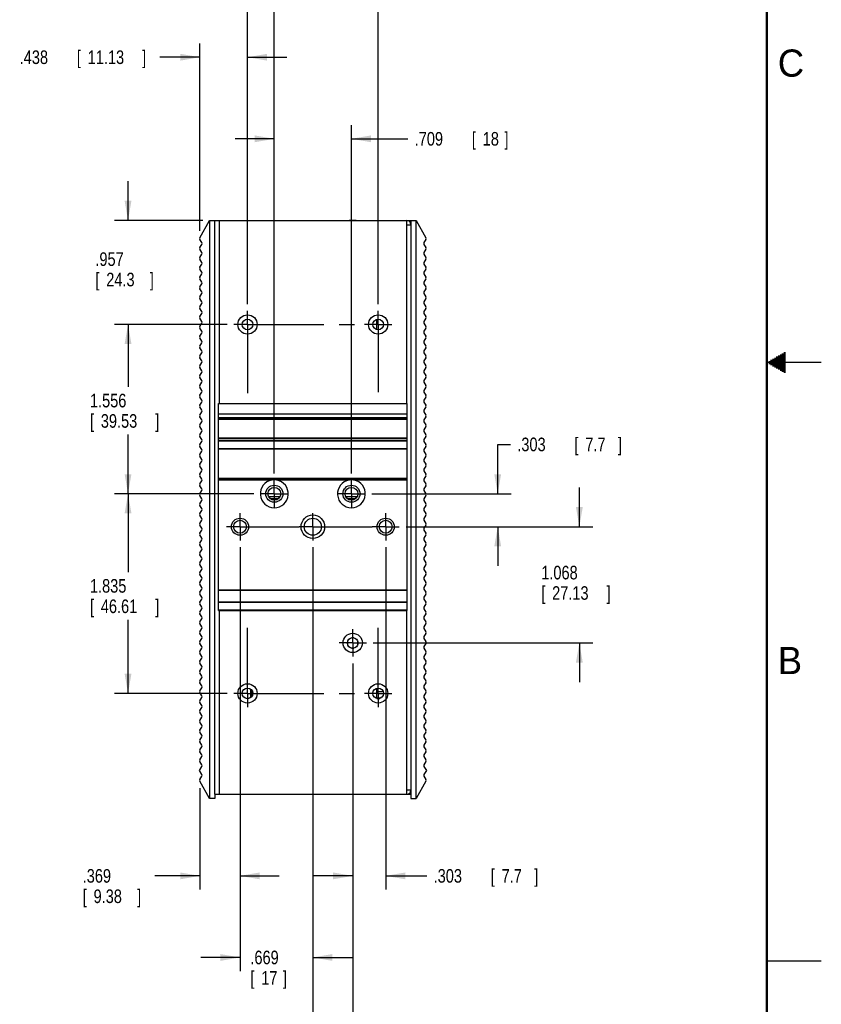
# Model space of a CAD drawing. Header units: inches. Extents: x 0 to 34, y 0 to 22.
# Tile 15 of 16: x 26.6 to 34, y 5.1 to 14.2. Entities that reach past the tile are written whole.
import ezdxf

# ---------------------------------------------------------------- set-up
doc = ezdxf.new("R2010")
doc.units = ezdxf.units.IN
doc.header["$LTSCALE"] = 1.87
doc.header["$MEASUREMENT"] = 0
doc.linetypes.add('CENTER', pattern=[0.6, 0.375, -0.075, 0.075, -0.075])
doc.layers.get('0').update_dxf_attribs({"linetype": 'CONTINUOUS'})
doc.layers.add('DEFAULT_1', color=7, linetype='CENTER')
doc.layers.add('DIMENSIONS', color=7, linetype='CONTINUOUS')
doc.styles.get("Standard").update_dxf_attribs({"font": 'txt', "width": 0.8})
doc.dimstyles.new('DIMSTYLE_1', dxfattribs={"dimtxt": 0.125, "dimasz": 0.18, "dimexe": 0.18, "dimexo": 0.0625, "dimgap": 0.09, "dimtad": 0, "dimtih": 1, "dimtoh": 1, "dimdec": 3, "dimzin": 4, "dimdsep": 46, "dimtxsty": 'STANDARD', "dimblk": '_FILLED', "dimblk1": '_FILLED', "dimblk2": '_FILLED', "dimcen": 0.09, "dimadec": 0, "dimazin": 0, "dimtp": 0.01, "dimtm": 0.01, "dimtfac": 1, "dimtdec": 3, "dimtofl": 0, "dimtmove": 0, "dimatfit": 3, "dimldrblk": '_FILLED', "dimfxl": 1, "dimtolj": 1, "dimtzin": 4, "dimarcsym": 0})

# ---------------------------------------------------------------- blocks, each defined once
blk = doc.blocks.new('_FILLED')
at = {"color": 0, "linetype": 'BYBLOCK'}
blk.add_solid([(0, 0), (-1, 0.174), (-1, -0.174)], dxfattribs=at)
blk = doc.blocks.new('*D9')
at = {"layer": 'DIMENSIONS', "color": 2, "linetype": 'CONTINUOUS'}
for p, q in [((27.6299, 12.3056), (27.6299, 12.6656)), ((28.3174, 12.3056), (27.5049, 12.3056)), ((28.5403, 11.349), (27.5049, 11.349)), ((27.6299, 11.349), (27.6299, 10.989))]:
    blk.add_line(p, q, dxfattribs=at)
at = {"layer": 'DIMENSIONS', "color": 2, "linetype": 'CONTINUOUS', "xscale": 0.18, "yscale": 0.18, "zscale": 0.18}
for p, rotation in [((27.6299, 12.3056), 270), ((27.6299, 11.349), 90)]:
    blk.add_blockref('_FILLED', p, dxfattribs=dict(at, rotation=rotation))
at = {"layer": 'DIMENSIONS', "color": 2, "linetype": 'CONTINUOUS', "width": 0.8}
for s, p in [('.957', (27.3299, 11.8871)), ('[', (27.3299, 11.6996)), ('24.3', (27.4299, 11.6996)), (']', (27.8299, 11.6996))]:
    blk.add_text(s, height=0.125, dxfattribs=at).set_placement(p)
blk = doc.blocks.new('*D10')
at = {"layer": 'DIMENSIONS', "color": 2, "linetype": 'CONTINUOUS'}
for p, q in [((28.659, 9.3019), (28.659, 6.1551)), ((28.2899, 7.0875), (28.2899, 6.1551)), ((28.2899, 6.2801), (27.8758, 6.2801)), ((28.659, 6.2801), (29.019, 6.2801))]:
    blk.add_line(p, q, dxfattribs=at)
at = {"layer": 'DIMENSIONS', "color": 2, "linetype": 'CONTINUOUS', "xscale": 0.18, "yscale": 0.18, "zscale": 0.18}
blk.add_blockref('_FILLED', (28.2899, 6.2801), dxfattribs=at)
at = {"layer": 'DIMENSIONS', "color": 2, "linetype": 'CONTINUOUS', "xscale": 0.18, "yscale": 0.18, "zscale": 0.18, "rotation": 180}
blk.add_blockref('_FILLED', (28.659, 6.2801), dxfattribs=at)
at = {"layer": 'DIMENSIONS', "color": 2, "linetype": 'CONTINUOUS', "width": 0.8}
for s, p in [('.369', (27.2133, 6.2176)), ('[', (27.2133, 6.0301)), ('9.38', (27.3133, 6.0301)), (']', (27.7133, 6.0301))]:
    blk.add_text(s, height=0.125, dxfattribs=at).set_placement(p)
blk = doc.blocks.new('*D11')
at = {"layer": 'DIMENSIONS', "color": 2, "linetype": 'CONTINUOUS'}
for p, q in [((28.659, 9.3019), (28.659, 5.4051)), ((29.3283, 9.3019), (29.3283, 5.4051)), ((28.659, 5.5301), (28.299, 5.5301)), ((29.3283, 5.5301), (29.6883, 5.5301))]:
    blk.add_line(p, q, dxfattribs=at)
at = {"layer": 'DIMENSIONS', "color": 2, "linetype": 'CONTINUOUS', "xscale": 0.18, "yscale": 0.18, "zscale": 0.18}
blk.add_blockref('_FILLED', (28.659, 5.5301), dxfattribs=at)
at = {"layer": 'DIMENSIONS', "color": 2, "linetype": 'CONTINUOUS', "xscale": 0.18, "yscale": 0.18, "zscale": 0.18, "rotation": 180}
blk.add_blockref('_FILLED', (29.3283, 5.5301), dxfattribs=at)
at = {"layer": 'DIMENSIONS', "color": 2, "linetype": 'CONTINUOUS', "width": 0.8}
for s, p in [('.669', (28.7541, 5.4676)), ('[', (28.7541, 5.2801)), ('17', (28.8541, 5.2801)), (']', (29.0541, 5.2801))]:
    blk.add_text(s, height=0.125, dxfattribs=at).set_placement(p)
blk = doc.blocks.new('*D14')
at = {"layer": 'DIMENSIONS', "color": 2, "linetype": 'CONTINUOUS'}
for p, q in [((29.3283, 9.3019), (29.3283, 4.6551)), ((29.6945, 8.2338), (29.6945, 4.6551)), ((29.3283, 4.7801), (28.9683, 4.7801)), ((29.6945, 4.7801), (30.1029, 4.7801))]:
    blk.add_line(p, q, dxfattribs=at)
at = {"layer": 'DIMENSIONS', "color": 2, "linetype": 'CONTINUOUS', "xscale": 0.18, "yscale": 0.18, "zscale": 0.18}
blk.add_blockref('_FILLED', (29.3283, 4.7801), dxfattribs=at)
at = {"layer": 'DIMENSIONS', "color": 2, "linetype": 'CONTINUOUS', "xscale": 0.18, "yscale": 0.18, "zscale": 0.18, "rotation": 180}
blk.add_blockref('_FILLED', (29.6945, 4.7801), dxfattribs=at)
at = {"layer": 'DIMENSIONS', "color": 2, "linetype": 'CONTINUOUS', "width": 0.8}
for s, p in [('.366', (30.1654, 4.7176)), ('[', (30.6904, 4.7176)), ('9.3', (30.7904, 4.7176)), (']', (31.0904, 4.7176))]:
    blk.add_text(s, height=0.125, dxfattribs=at).set_placement(p)
blk = doc.blocks.new('*D15')
at = {"layer": 'DIMENSIONS', "color": 2, "linetype": 'CONTINUOUS'}
for p, q in [((29.9976, 9.3019), (29.9976, 6.1551)), ((29.6945, 8.2338), (29.6945, 6.1551)), ((29.6945, 6.2801), (29.3345, 6.2801)), ((29.9976, 6.2801), (30.3754, 6.2801))]:
    blk.add_line(p, q, dxfattribs=at)
at = {"layer": 'DIMENSIONS', "color": 2, "linetype": 'CONTINUOUS', "xscale": 0.18, "yscale": 0.18, "zscale": 0.18}
blk.add_blockref('_FILLED', (29.6945, 6.2801), dxfattribs=at)
at = {"layer": 'DIMENSIONS', "color": 2, "linetype": 'CONTINUOUS', "xscale": 0.18, "yscale": 0.18, "zscale": 0.18, "rotation": 180}
blk.add_blockref('_FILLED', (29.9976, 6.2801), dxfattribs=at)
at = {"layer": 'DIMENSIONS', "color": 2, "linetype": 'CONTINUOUS', "width": 0.8}
for s, p in [('.303', (30.4379, 6.2176)), ('[', (30.9629, 6.2176)), ('7.7', (31.0629, 6.2176)), (']', (31.3629, 6.2176))]:
    blk.add_text(s, height=0.125, dxfattribs=at).set_placement(p)
blk = doc.blocks.new('*D16')
at = {"layer": 'DIMENSIONS', "color": 2, "linetype": 'CONTINUOUS'}
for p, q in [((28.5403, 11.349), (27.5049, 11.349)), ((27.6299, 11.349), (27.6299, 10.7745)), ((27.6299, 9.7927), (27.6299, 10.337)), ((28.7864, 9.7927), (27.5049, 9.7927))]:
    blk.add_line(p, q, dxfattribs=at)
at = {"layer": 'DIMENSIONS', "color": 2, "linetype": 'CONTINUOUS', "xscale": 0.18, "yscale": 0.18, "zscale": 0.18}
for p, rotation in [((27.6299, 11.349), 90), ((27.6299, 9.7927), 270)]:
    blk.add_blockref('_FILLED', p, dxfattribs=dict(at, rotation=rotation))
at = {"layer": 'DIMENSIONS', "color": 2, "linetype": 'CONTINUOUS', "width": 0.8}
for s, p in [('1.556', (27.2799, 10.587)), ('[', (27.2799, 10.3995)), ('39.53', (27.3799, 10.3995)), (']', (27.8799, 10.3995))]:
    blk.add_text(s, height=0.125, dxfattribs=at).set_placement(p)
blk = doc.blocks.new('*D17')
at = {"layer": 'DIMENSIONS', "color": 2, "linetype": 'CONTINUOUS'}
for p, q in [((28.7864, 9.7927), (27.5049, 9.7927)), ((27.6299, 9.7927), (27.6299, 9.071)), ((27.6299, 7.9576), (27.6299, 8.6335)), ((28.5403, 7.9576), (27.5049, 7.9576))]:
    blk.add_line(p, q, dxfattribs=at)
at = {"layer": 'DIMENSIONS', "color": 2, "linetype": 'CONTINUOUS', "xscale": 0.18, "yscale": 0.18, "zscale": 0.18}
for p, rotation in [((27.6299, 9.7927), 90), ((27.6299, 7.9576), 270)]:
    blk.add_blockref('_FILLED', p, dxfattribs=dict(at, rotation=rotation))
at = {"layer": 'DIMENSIONS', "color": 2, "linetype": 'CONTINUOUS', "width": 0.8}
for s, p in [('1.835', (27.2799, 8.8835)), ('[', (27.2799, 8.696)), ('46.61', (27.3799, 8.696)), (']', (27.8799, 8.696))]:
    blk.add_text(s, height=0.125, dxfattribs=at).set_placement(p)
blk = doc.blocks.new('*D18')
at = {"layer": 'DIMENSIONS', "color": 2, "linetype": 'CONTINUOUS'}
for p, q in [((31.0268, 9.7927), (31.0268, 10.2464)), ((31.0268, 10.2464), (31.1443, 10.2464)), ((29.8703, 9.7927), (31.1518, 9.7927)), ((30.1852, 9.4895), (31.1518, 9.4895)), ((31.0268, 9.4895), (31.0268, 9.1295))]:
    blk.add_line(p, q, dxfattribs=at)
at = {"layer": 'DIMENSIONS', "color": 2, "linetype": 'CONTINUOUS', "xscale": 0.18, "yscale": 0.18, "zscale": 0.18}
for p, rotation in [((31.0268, 9.7927), 270), ((31.0268, 9.4895), 90)]:
    blk.add_blockref('_FILLED', p, dxfattribs=dict(at, rotation=rotation))
at = {"layer": 'DIMENSIONS', "color": 2, "linetype": 'CONTINUOUS', "width": 0.8}
for s, p in [('[', (31.7318, 10.1839)), (']', (32.1318, 10.1839)), ('.303', (31.2068, 10.1839)), ('7.7', (31.8318, 10.1839))]:
    blk.add_text(s, height=0.125, dxfattribs=at).set_placement(p)
blk = doc.blocks.new('*D19')
at = {"layer": 'DIMENSIONS', "color": 2, "linetype": 'CONTINUOUS'}
for p, q in [((31.7768, 9.4895), (31.7768, 9.8495)), ((30.1852, 9.4895), (31.9018, 9.4895)), ((29.8821, 8.4214), (31.9018, 8.4214)), ((31.7768, 8.4214), (31.7768, 8.0614))]:
    blk.add_line(p, q, dxfattribs=at)
at = {"layer": 'DIMENSIONS', "color": 2, "linetype": 'CONTINUOUS', "xscale": 0.18, "yscale": 0.18, "zscale": 0.18}
for p, rotation in [((31.7768, 9.4895), 270), ((31.7768, 8.4214), 90)]:
    blk.add_blockref('_FILLED', p, dxfattribs=dict(at, rotation=rotation))
at = {"layer": 'DIMENSIONS', "color": 2, "linetype": 'CONTINUOUS', "width": 0.8}
for s, p in [('1.068', (31.4268, 9.0054)), ('[', (31.4268, 8.8179)), ('27.13', (31.5268, 8.8179)), (']', (32.0268, 8.8179))]:
    blk.add_text(s, height=0.125, dxfattribs=at).set_placement(p)
blk = doc.blocks.new('*D20')
at = {"layer": 'DIMENSIONS', "color": 2, "linetype": 'CONTINUOUS'}
for p, q in [((28.2899, 12.2088), (28.2899, 13.9306)), ((28.7279, 11.5366), (28.7279, 13.9306)), ((28.2899, 13.8056), (27.922, 13.8056)), ((28.7279, 13.8056), (29.0879, 13.8056))]:
    blk.add_line(p, q, dxfattribs=at)
at = {"layer": 'DIMENSIONS', "color": 2, "linetype": 'CONTINUOUS', "xscale": 0.18, "yscale": 0.18, "zscale": 0.18}
blk.add_blockref('_FILLED', (28.2899, 13.8056), dxfattribs=at)
at = {"layer": 'DIMENSIONS', "color": 2, "linetype": 'CONTINUOUS', "xscale": 0.18, "yscale": 0.18, "zscale": 0.18, "rotation": 180}
blk.add_blockref('_FILLED', (28.7279, 13.8056), dxfattribs=at)
at = {"layer": 'DIMENSIONS', "color": 2, "linetype": 'CONTINUOUS', "width": 0.8}
for s, p in [('.438', (26.6345, 13.7431)), ('[', (27.1595, 13.7431)), ('11.13', (27.2595, 13.7431)), (']', (27.7595, 13.7431))]:
    blk.add_text(s, height=0.125, dxfattribs=at).set_placement(p)
blk = doc.blocks.new('*D21')
at = {"layer": 'DIMENSIONS', "color": 2, "linetype": 'CONTINUOUS'}
for p, q in [((28.974, 9.9803), (28.974, 13.1806)), ((29.6827, 9.9803), (29.6827, 13.1806)), ((28.974, 13.0556), (28.614, 13.0556)), ((29.6827, 13.0556), (30.2015, 13.0556))]:
    blk.add_line(p, q, dxfattribs=at)
at = {"layer": 'DIMENSIONS', "color": 2, "linetype": 'CONTINUOUS', "xscale": 0.18, "yscale": 0.18, "zscale": 0.18}
blk.add_blockref('_FILLED', (28.974, 13.0556), dxfattribs=at)
at = {"layer": 'DIMENSIONS', "color": 2, "linetype": 'CONTINUOUS', "xscale": 0.18, "yscale": 0.18, "zscale": 0.18, "rotation": 180}
blk.add_blockref('_FILLED', (29.6827, 13.0556), dxfattribs=at)
at = {"layer": 'DIMENSIONS', "color": 2, "linetype": 'CONTINUOUS', "width": 0.8}
for s, p in [('[', (30.789, 12.9931)), (']', (31.089, 12.9931)), ('.709', (30.264, 12.9931)), ('18', (30.889, 12.9931))]:
    blk.add_text(s, height=0.125, dxfattribs=at).set_placement(p)
blk = doc.blocks.new('*D22')
at = {"layer": 'DIMENSIONS', "color": 2, "linetype": 'CONTINUOUS'}
for p, q in [((28.7279, 11.5366), (28.7279, 14.6806)), ((28.974, 9.9803), (28.974, 14.6806)), ((28.7279, 14.5556), (27.9387, 14.5556)), ((28.974, 14.5556), (29.334, 14.5556))]:
    blk.add_line(p, q, dxfattribs=at)
at = {"layer": 'DIMENSIONS', "color": 2, "linetype": 'CONTINUOUS', "xscale": 0.18, "yscale": 0.18, "zscale": 0.18}
blk.add_blockref('_FILLED', (28.7279, 14.5556), dxfattribs=at)
at = {"layer": 'DIMENSIONS', "color": 2, "linetype": 'CONTINUOUS', "xscale": 0.18, "yscale": 0.18, "zscale": 0.18, "rotation": 180}
blk.add_blockref('_FILLED', (28.974, 14.5556), dxfattribs=at)
at = {"layer": 'DIMENSIONS', "color": 2, "linetype": 'CONTINUOUS', "width": 0.8}
for s, p in [('.246', (26.7512, 14.4931)), ('[', (27.2762, 14.4931)), ('6.25', (27.3762, 14.4931)), (']', (27.7762, 14.4931))]:
    blk.add_text(s, height=0.125, dxfattribs=at).set_placement(p)
blk = doc.blocks.new('*D23')
at = {"layer": 'DIMENSIONS', "color": 2, "linetype": 'CONTINUOUS'}
for p, q in [((28.7279, 11.5366), (28.7279, 15.4306)), ((29.9287, 11.5366), (29.9287, 15.4306)), ((28.7279, 15.3056), (28.3679, 15.3056)), ((29.9287, 15.3056), (30.2887, 15.3056))]:
    blk.add_line(p, q, dxfattribs=at)
at = {"layer": 'DIMENSIONS', "color": 2, "linetype": 'CONTINUOUS', "xscale": 0.18, "yscale": 0.18, "zscale": 0.18}
blk.add_blockref('_FILLED', (28.7279, 15.3056), dxfattribs=at)
at = {"layer": 'DIMENSIONS', "color": 2, "linetype": 'CONTINUOUS', "xscale": 0.18, "yscale": 0.18, "zscale": 0.18, "rotation": 180}
blk.add_blockref('_FILLED', (29.9287, 15.3056), dxfattribs=at)
at = {"layer": 'DIMENSIONS', "color": 2, "linetype": 'CONTINUOUS', "width": 0.8}
for s, p in [('1.201', (29.0571, 15.2431)), ('[', (29.0571, 15.0556)), ('30.5', (29.1571, 15.0556)), (']', (29.5571, 15.0556))]:
    blk.add_text(s, height=0.125, dxfattribs=at).set_placement(p)

msp = doc.modelspace()

# ---------------------------------------------------------------- linework, layer by layer
at = {"color": 7, "linetype": 'CONTINUOUS'}
for p, q in [((28.2899, 12.1463), (28.3799, 12.3056)), ((28.3799, 12.3056), (28.3799, 6.9907)), ((28.3799, 12.3056), (28.4267, 12.3056)), ((29.663, 12.3072), (29.726, 12.3072)), ((29.726, 12.3056), (29.726, 12.3072)), ((30.2299, 12.3056), (30.2299, 12.2663)), ((30.2299, 12.3056), (30.2768, 12.3056)), ((30.2768, 6.9907), (30.2768, 12.3056)), ((30.2768, 12.3056), (30.3667, 12.1463)), ((28.3077, 12.1011), (28.2901, 12.1305)), ((30.3665, 12.1305), (30.3489, 12.1011)), ((28.2903, 12.0559), (28.3077, 12.0849)), ((28.3077, 12.0106), (28.2903, 12.0397)), ((30.3489, 12.0849), (30.3664, 12.0559)), ((30.3664, 12.0397), (30.3489, 12.0106)), ((28.2903, 11.9653), (28.3077, 11.9944)), ((28.3077, 11.92), (28.2903, 11.9491)), ((30.3489, 11.9944), (30.3664, 11.9653)), ((30.3664, 11.9491), (30.3489, 11.92)), ((28.2903, 11.8748), (28.3077, 11.9038)), ((28.3077, 11.8295), (28.2903, 11.8586)), ((30.3489, 11.9038), (30.3664, 11.8748)), ((30.3664, 11.8586), (30.3489, 11.8295)), ((28.2903, 11.7842), (28.3077, 11.8133)), ((28.3077, 11.7389), (28.2903, 11.768)), ((30.3489, 11.8133), (30.3664, 11.7842)), ((30.3664, 11.768), (30.3489, 11.7389)), ((28.2903, 11.6937), (28.3077, 11.7227)), ((28.3077, 11.6484), (28.2903, 11.6775)), ((30.3489, 11.7227), (30.3664, 11.6937)), ((30.3664, 11.6775), (30.3489, 11.6484)), ((28.2903, 11.6031), (28.3077, 11.6322)), ((28.3077, 11.5578), (28.2903, 11.5869)), ((30.3489, 11.6322), (30.3664, 11.6031)), ((30.3664, 11.5869), (30.3489, 11.5578)), ((28.2903, 11.5126), (28.3077, 11.5416)), ((28.3077, 11.4673), (28.2903, 11.4964)), ((30.3489, 11.5416), (30.3664, 11.5126)), ((30.3664, 11.4964), (30.3489, 11.4673)), ((28.2903, 11.422), (28.3077, 11.4511)), ((28.3077, 11.3767), (28.2903, 11.4058)), ((30.3489, 11.4511), (30.3664, 11.422)), ((30.3664, 11.4058), (30.3489, 11.3767)), ((28.2903, 11.3315), (28.3077, 11.3605)), ((28.3077, 11.2862), (28.2903, 11.3153)), ((29.9149, 11.3022), (29.9149, 11.3957)), ((30.3489, 11.3605), (30.3664, 11.3315)), ((30.3664, 11.3153), (30.3489, 11.2862)), ((28.2903, 11.2409), (28.3077, 11.27)), ((28.3077, 11.1956), (28.2903, 11.2247)), ((30.3489, 11.27), (30.3664, 11.2409)), ((30.3664, 11.2247), (30.3489, 11.1956)), ((28.2903, 11.1504), (28.3077, 11.1794)), ((28.3077, 11.1051), (28.2903, 11.1342)), ((30.3489, 11.1794), (30.3664, 11.1504)), ((30.3664, 11.1342), (30.3489, 11.1051)), ((28.2903, 11.0598), (28.3077, 11.0889)), ((28.3077, 11.0145), (28.2903, 11.0436)), ((30.3489, 11.0889), (30.3664, 11.0598)), ((30.3664, 11.0436), (30.3489, 11.0145)), ((28.2903, 10.9693), (28.3077, 10.9983)), ((28.3077, 10.924), (28.2903, 10.9531)), ((30.3489, 10.9983), (30.3664, 10.9693)), ((30.3664, 10.9531), (30.3489, 10.924)), ((28.2903, 10.8787), (28.3077, 10.9078)), ((28.3077, 10.8334), (28.2903, 10.8625)), ((30.3489, 10.9078), (30.3664, 10.8787)), ((30.3664, 10.8625), (30.3489, 10.8334)), ((28.2903, 10.7882), (28.3077, 10.8172)), ((28.3077, 10.7429), (28.2903, 10.772)), ((30.3489, 10.8172), (30.3664, 10.7882)), ((30.3664, 10.772), (30.3489, 10.7429)), ((28.2903, 10.6976), (28.3077, 10.7267)), ((28.3077, 10.6523), (28.2903, 10.6814)), ((30.3489, 10.7267), (30.3664, 10.6976)), ((30.3664, 10.6814), (30.3489, 10.6523)), ((28.2903, 10.6071), (28.3077, 10.6361)), ((28.3077, 10.5618), (28.2903, 10.5908)), ((28.4622, 8.9073), (28.4622, 10.6234)), ((28.4622, 10.6234), (30.1945, 10.6234)), ((30.1945, 8.9073), (30.1945, 10.6234)), ((30.3489, 10.6361), (30.3664, 10.6071)), ((30.3664, 10.5908), (30.3489, 10.5618)), ((28.2903, 10.5165), (28.3077, 10.5456)), ((28.3077, 10.4712), (28.2903, 10.5003)), ((30.1945, 10.5249), (28.4622, 10.5249)), ((30.3489, 10.5456), (30.3664, 10.5165)), ((30.3664, 10.5003), (30.3489, 10.4712)), ((28.2903, 10.426), (28.3077, 10.455)), ((28.3077, 10.3807), (28.2903, 10.4097)), ((28.4622, 10.4934), (30.1945, 10.4934)), ((30.1945, 10.4856), (28.4622, 10.4856)), ((28.4622, 10.4777), (30.1945, 10.4777)), ((30.3489, 10.455), (30.3664, 10.426)), ((30.3664, 10.4097), (30.3489, 10.3807)), ((28.2903, 10.3354), (28.3077, 10.3645)), ((28.3077, 10.2901), (28.2903, 10.3192)), ((30.3489, 10.3645), (30.3664, 10.3354)), ((30.3664, 10.3192), (30.3489, 10.2901)), ((28.2903, 10.2448), (28.3077, 10.2739)), ((28.3077, 10.1996), (28.2903, 10.2286)), ((30.1945, 10.3045), (28.4622, 10.3045)), ((30.1945, 10.2966), (28.4622, 10.2966)), ((28.4622, 10.2824), (30.1945, 10.2824)), ((30.1945, 10.2748), (28.4622, 10.2748)), ((30.3489, 10.2739), (30.3664, 10.2448)), ((30.3664, 10.2286), (30.3489, 10.1996)), ((28.2903, 10.1543), (28.3077, 10.1834)), ((28.3077, 10.109), (28.2903, 10.1381)), ((28.4622, 10.21), (30.1945, 10.21)), ((30.1945, 10.2021), (28.4622, 10.2021)), ((30.3489, 10.1834), (30.3664, 10.1543)), ((30.3664, 10.1381), (30.3489, 10.109)), ((28.2903, 10.0637), (28.3077, 10.0928)), ((28.3077, 10.0185), (28.2903, 10.0475)), ((30.3489, 10.0928), (30.3664, 10.0637)), ((30.3664, 10.0475), (30.3489, 10.0185)), ((28.2903, 9.9732), (28.3077, 10.0023)), ((28.3077, 9.9279), (28.2903, 9.957)), ((30.3489, 10.0023), (30.3664, 9.9732)), ((30.3664, 9.957), (30.3489, 9.9279)), ((28.2903, 9.8826), (28.3077, 9.9117)), ((28.3077, 9.8374), (28.2903, 9.8664)), ((30.1945, 9.9344), (28.4622, 9.9344)), ((30.1945, 9.9265), (28.4622, 9.9265)), ((28.9516, 9.9186), (28.4622, 9.9186)), ((29.6603, 9.9186), (28.9964, 9.9186)), ((30.1945, 9.9186), (29.705, 9.9186)), ((30.3489, 9.9117), (30.3664, 9.8826)), ((30.3664, 9.8664), (30.3489, 9.8374)), ((28.2903, 9.7921), (28.3077, 9.8212)), ((28.3077, 9.7468), (28.2903, 9.7759)), ((30.3489, 9.8212), (30.3664, 9.7921)), ((30.3664, 9.7759), (30.3489, 9.7468)), ((28.2903, 9.7015), (28.3077, 9.7306)), ((28.3077, 9.6563), (28.2903, 9.6853)), ((29.0246, 9.7641), (28.9234, 9.7641)), ((29.7332, 9.7641), (29.6321, 9.7641)), ((30.3489, 9.7306), (30.3664, 9.7015)), ((30.3664, 9.6853), (30.3489, 9.6563)), ((28.2903, 9.611), (28.3077, 9.6401)), ((28.3077, 9.5657), (28.2903, 9.5948)), ((30.3489, 9.6401), (30.3664, 9.611)), ((30.3664, 9.5948), (30.3489, 9.5657)), ((28.2903, 9.5204), (28.3077, 9.5495)), ((28.3077, 9.4752), (28.2903, 9.5042)), ((30.3489, 9.5495), (30.3664, 9.5204)), ((30.3664, 9.5042), (30.3489, 9.4752)), ((28.2903, 9.4299), (28.3077, 9.459)), ((28.3077, 9.3846), (28.2903, 9.4137)), ((30.3489, 9.459), (30.3664, 9.4299)), ((30.3664, 9.4137), (30.3489, 9.3846)), ((28.2903, 9.3393), (28.3077, 9.3684)), ((28.3077, 9.2941), (28.2903, 9.3231)), ((30.3489, 9.3684), (30.3664, 9.3393)), ((30.3664, 9.3231), (30.3489, 9.2941)), ((28.2903, 9.2488), (28.3077, 9.2779)), ((28.3077, 9.2035), (28.2903, 9.2326)), ((30.3489, 9.2779), (30.3664, 9.2488)), ((30.3664, 9.2326), (30.3489, 9.2035)), ((28.2903, 9.1582), (28.3077, 9.1873)), ((28.3077, 9.113), (28.2903, 9.142)), ((30.3489, 9.1873), (30.3664, 9.1582)), ((30.3664, 9.142), (30.3489, 9.113)), ((28.2903, 9.0677), (28.3077, 9.0968)), ((28.3077, 9.0224), (28.2903, 9.0515)), ((30.3489, 9.0968), (30.3664, 9.0677)), ((30.3664, 9.0515), (30.3489, 9.0224)), ((28.2903, 8.9771), (28.3077, 9.0062)), ((28.3077, 8.9319), (28.2903, 8.9609)), ((30.3489, 9.0062), (30.3664, 8.9771)), ((30.3664, 8.9609), (30.3489, 8.9319)), ((28.2903, 8.8866), (28.3077, 8.9157)), ((28.3077, 8.8413), (28.2903, 8.8704)), ((28.4622, 8.9094), (30.1945, 8.9094)), ((28.4622, 8.7182), (28.4622, 8.905)), ((30.1945, 8.905), (28.4622, 8.905)), ((30.1945, 8.9039), (28.4622, 8.9039)), ((30.1945, 8.7182), (30.1945, 8.905)), ((30.3489, 8.9157), (30.3664, 8.8866)), ((30.3664, 8.8704), (30.3489, 8.8413)), ((28.2903, 8.796), (28.3077, 8.8251)), ((28.3077, 8.7508), (28.2903, 8.7798)), ((28.4622, 8.7989), (30.1945, 8.7989)), ((30.1945, 8.792), (28.4622, 8.792)), ((30.3489, 8.8251), (30.3664, 8.796)), ((30.3664, 8.7798), (30.3489, 8.7508)), ((28.2903, 8.7055), (28.3077, 8.7345)), ((28.3077, 8.6602), (28.2903, 8.6893)), ((28.4622, 8.726), (30.1945, 8.726)), ((28.4622, 8.7182), (30.1945, 8.7182)), ((30.3489, 8.7345), (30.3664, 8.7055)), ((30.3664, 8.6893), (30.3489, 8.6602)), ((28.2903, 8.6149), (28.3077, 8.644)), ((28.3077, 8.5697), (28.2903, 8.5987)), ((30.3489, 8.644), (30.3664, 8.6149)), ((30.3664, 8.5987), (30.3489, 8.5697)), ((28.2903, 8.5244), (28.3077, 8.5534)), ((28.3077, 8.4791), (28.2903, 8.5082)), ((30.3489, 8.5534), (30.3664, 8.5244)), ((30.3664, 8.5082), (30.3489, 8.4791)), ((28.2903, 8.4338), (28.3077, 8.4629)), ((28.3077, 8.3885), (28.2903, 8.4176)), ((29.6472, 8.4333), (29.6472, 8.4115)), ((29.7056, 8.4686), (29.6833, 8.4686)), ((29.7417, 8.4095), (29.7417, 8.4313)), ((30.3489, 8.4629), (30.3664, 8.4338)), ((30.3664, 8.4176), (30.3489, 8.3885)), ((28.2903, 8.3433), (28.3077, 8.3723)), ((28.3077, 8.298), (28.2903, 8.3271)), ((29.6833, 8.3741), (29.7056, 8.3741)), ((30.3489, 8.3723), (30.3664, 8.3433)), ((30.3664, 8.3271), (30.3489, 8.298)), ((28.2903, 8.2527), (28.3077, 8.2818)), ((30.3489, 8.2818), (30.3664, 8.2527)), ((28.3077, 8.2074), (28.2903, 8.2365)), ((28.2903, 8.1622), (28.3077, 8.1912)), ((30.3664, 8.2365), (30.3489, 8.2074)), ((30.3489, 8.1912), (30.3664, 8.1622)), ((28.3077, 8.1169), (28.2903, 8.146)), ((28.2903, 8.0716), (28.3077, 8.1007)), ((30.3664, 8.146), (30.3489, 8.1169)), ((30.3489, 8.1007), (30.3664, 8.0716)), ((28.3077, 8.0263), (28.2903, 8.0554)), ((28.2903, 7.9811), (28.3077, 8.0101)), ((28.7693, 7.9326), (28.7693, 7.9826)), ((29.9149, 7.9108), (29.9149, 8.0044)), ((29.9149, 7.9761), (29.9736, 7.9761)), ((30.3664, 8.0554), (30.3489, 8.0263)), ((30.3489, 8.0101), (30.3664, 7.9811)), ((28.3077, 7.9358), (28.2903, 7.9649)), ((28.2903, 7.8905), (28.3077, 7.9196)), ((29.9149, 7.9165), (29.9544, 7.9165)), ((29.9149, 7.9115), (29.9446, 7.9115)), ((30.3664, 7.9649), (30.3489, 7.9358)), ((30.3489, 7.9196), (30.3664, 7.8905)), ((28.3077, 7.8452), (28.2903, 7.8743)), ((28.2903, 7.8), (28.3077, 7.829)), ((30.3664, 7.8743), (30.3489, 7.8452)), ((30.3489, 7.829), (30.3664, 7.8)), ((28.3077, 7.7547), (28.2903, 7.7838)), ((28.2903, 7.7094), (28.3077, 7.7385)), ((30.3664, 7.7838), (30.3489, 7.7547)), ((30.3489, 7.7385), (30.3664, 7.7094)), ((28.3077, 7.6641), (28.2903, 7.6932)), ((28.2903, 7.6189), (28.3077, 7.6479)), ((30.3664, 7.6932), (30.3489, 7.6641)), ((30.3489, 7.6479), (30.3664, 7.6189)), ((28.3077, 7.5736), (28.2903, 7.6027)), ((28.2903, 7.5283), (28.3077, 7.5574)), ((30.3664, 7.6027), (30.3489, 7.5736)), ((30.3489, 7.5574), (30.3664, 7.5283)), ((28.3077, 7.483), (28.2903, 7.5121)), ((28.2903, 7.4378), (28.3077, 7.4668)), ((30.3664, 7.5121), (30.3489, 7.483)), ((30.3489, 7.4668), (30.3664, 7.4378)), ((28.3077, 7.3925), (28.2903, 7.4216)), ((28.2903, 7.3472), (28.3077, 7.3763)), ((30.3664, 7.4216), (30.3489, 7.3925)), ((30.3489, 7.3763), (30.3664, 7.3472)), ((28.2854, 7.2486), (28.3077, 7.2857)), ((28.3077, 7.2114), (28.2854, 7.2486)), ((28.3077, 7.3019), (28.2903, 7.331)), ((30.3664, 7.331), (30.3489, 7.3019)), ((30.3489, 7.2857), (30.3712, 7.2486)), ((30.3712, 7.2486), (30.3489, 7.2114)), ((28.2901, 7.1659), (28.3077, 7.1952)), ((30.3489, 7.1952), (30.3665, 7.1659)), ((28.3799, 6.9907), (28.2899, 7.15)), ((30.2299, 7.0694), (30.2299, 6.9907)), ((30.3667, 7.15), (30.2768, 6.9907)), ((28.4267, 6.9907), (28.3799, 6.9907)), ((28.4267, 7.0301), (28.4267, 6.9907)), ((30.2299, 6.9907), (30.2768, 6.9907))]:
    msp.add_line(p, q, dxfattribs=at)
at = {"color": 6, "linetype": 'CONTINUOUS'}
for p, q in [((28.4267, 7.0301), (28.4267, 12.3056)), ((28.4267, 12.3056), (30.2299, 12.3056)), ((28.4661, 12.3056), (28.4661, 10.6234)), ((30.1905, 10.6234), (30.1905, 12.3056)), ((30.1905, 12.2663), (30.2299, 12.2663)), ((30.2299, 12.2663), (30.2299, 7.0694)), ((28.9333, 9.7501), (29.0147, 9.7501)), ((29.6419, 9.7501), (29.7233, 9.7501)), ((28.4661, 8.7182), (28.4661, 7.0301)), ((30.1905, 7.0301), (30.1905, 8.7182)), ((28.7594, 7.9198), (28.7594, 7.9954)), ((30.2299, 7.0694), (30.1905, 7.0694)), ((28.4267, 7.0301), (30.2299, 7.0301))]:
    msp.add_line(p, q, dxfattribs=at)
at = {"color": 2, "linetype": 'CONTINUOUS'}
for p, q in [((33.5866, 11.05), (33.6697, 11.05)), ((33.6039, 11.06), (33.6697, 11.06)), ((33.6213, 11.07), (33.6697, 11.07)), ((33.6386, 11.08), (33.6697, 11.08)), ((33.6559, 11.09), (33.6697, 11.09)), ((34, 11), (33.5, 11)), ((33.5173, 11.01), (33.6697, 11.01)), ((33.5173, 10.99), (33.6697, 10.99)), ((33.5347, 11.02), (33.6697, 11.02)), ((33.5347, 10.98), (33.6697, 10.98)), ((33.552, 11.03), (33.6697, 11.03)), ((33.552, 10.97), (33.6697, 10.97)), ((33.5693, 11.04), (33.6697, 11.04)), ((33.5693, 10.96), (33.6697, 10.96)), ((33.5866, 10.95), (33.6697, 10.95)), ((33.6039, 10.94), (33.6697, 10.94)), ((33.6213, 10.93), (33.6697, 10.93)), ((33.6386, 10.92), (33.6697, 10.92)), ((33.6559, 10.91), (33.6697, 10.91)), ((33.5, 5.5), (34, 5.5))]:
    msp.add_line(p, q, dxfattribs=at)
at = {"color": 7, "linetype": 'CONTINUOUS', "const_width": 0.02}
msp.add_lwpolyline([(33.5, 0.5), (33.5, 21.5)], dxfattribs=at)
at = {"color": 6, "linetype": 'CONTINUOUS'}
for centre, radius in [((28.7279, 11.349), 0.0886), ((29.9287, 11.349), 0.0886), ((28.7279, 11.349), 0.0492), ((29.9287, 11.349), 0.0492), ((28.974, 9.7927), 0.0591), ((29.6827, 9.7927), 0.0591), ((29.6945, 8.4214), 0.0886), ((29.6945, 8.4214), 0.0492), ((28.7279, 7.9576), 0.0886), ((28.7279, 7.9576), 0.0492), ((29.9287, 7.9576), 0.0886), ((29.9287, 7.9576), 0.0492)]:
    msp.add_circle(centre, radius, dxfattribs=at)
at = {"color": 7, "linetype": 'CONTINUOUS'}
for centre, radius in [((28.974, 9.7927), 0.0787), ((29.6827, 9.7927), 0.0787), ((29.3283, 9.4895), 0.1083), ((28.659, 9.4895), 0.0787), ((28.659, 9.4895), 0.0591), ((29.3283, 9.4895), 0.0787), ((29.9976, 9.4895), 0.0787), ((29.9976, 9.4895), 0.0591)]:
    msp.add_circle(centre, radius, dxfattribs=at)
at = {"color": 6, "linetype": 'CONTINUOUS'}
for centre, start, end in [((30.1905, 12.2663), 0, 90), ((30.1905, 7.0694), 270, 360)]:
    msp.add_arc(centre, 0.0394, start, end, dxfattribs=at)
at = {"color": 7, "linetype": 'CONTINUOUS'}
for centre, radius, start, end in [((28.3036, 12.1386), 0.0157, 150.54988, 210.96376), ((30.353, 12.1386), 0.0157, 329.03624, 29.45012), ((28.3038, 12.0478), 0.0157, 149.03624, 210.96376), ((28.2942, 12.093), 0.0157, 329.03624, 30.96376), ((30.3624, 12.093), 0.0157, 149.03624, 210.96376), ((30.3529, 12.0478), 0.0157, 329.03624, 30.96376), ((28.3038, 11.9572), 0.0157, 149.03624, 210.96376), ((28.2942, 12.0025), 0.0157, 329.03624, 30.96376), ((30.3624, 12.0025), 0.0157, 149.03624, 210.96376), ((30.3529, 11.9572), 0.0157, 329.03624, 30.96376), ((28.3038, 11.8667), 0.0157, 149.03624, 210.96376), ((28.2942, 11.9119), 0.0157, 329.03624, 30.96376), ((30.3624, 11.9119), 0.0157, 149.03624, 210.96376), ((30.3529, 11.8667), 0.0157, 329.03624, 30.96376), ((28.3038, 11.7761), 0.0157, 149.03624, 210.96376), ((28.2942, 11.8214), 0.0157, 329.03624, 30.96376), ((30.3624, 11.8214), 0.0157, 149.03624, 210.96376), ((30.3529, 11.7761), 0.0157, 329.03624, 30.96376), ((28.3038, 11.6856), 0.0157, 149.03624, 210.96376), ((28.2942, 11.7308), 0.0157, 329.03624, 30.96376), ((30.3624, 11.7308), 0.0157, 149.03624, 210.96376), ((30.3529, 11.6856), 0.0157, 329.03624, 30.96376), ((28.3038, 11.595), 0.0157, 149.03624, 210.96376), ((28.2942, 11.6403), 0.0157, 329.03624, 30.96376), ((30.3624, 11.6403), 0.0157, 149.03624, 210.96376), ((30.3529, 11.595), 0.0157, 329.03624, 30.96376), ((28.3038, 11.5045), 0.0157, 149.03624, 210.96376), ((28.2942, 11.5497), 0.0157, 329.03624, 30.96376), ((30.3624, 11.5497), 0.0157, 149.03624, 210.96376), ((30.3529, 11.5045), 0.0157, 329.03624, 30.96376), ((28.3038, 11.4139), 0.0157, 149.03624, 210.96376), ((28.2942, 11.4592), 0.0157, 329.03624, 30.96376), ((30.3624, 11.4592), 0.0157, 149.03624, 210.96376), ((30.3529, 11.4139), 0.0157, 329.03624, 30.96376), ((28.3038, 11.3234), 0.0157, 149.03624, 210.96376), ((28.2942, 11.3686), 0.0157, 329.03624, 30.96376), ((30.3624, 11.3686), 0.0157, 149.03624, 210.96376), ((30.3529, 11.3234), 0.0157, 329.03624, 30.96376), ((28.3038, 11.2328), 0.0157, 149.03624, 210.96376), ((28.2942, 11.2781), 0.0157, 329.03624, 30.96376), ((30.3624, 11.2781), 0.0157, 149.03624, 210.96376), ((30.3529, 11.2328), 0.0157, 329.03624, 30.96376), ((28.3038, 11.1423), 0.0157, 149.03624, 210.96376), ((28.2942, 11.1875), 0.0157, 329.03624, 30.96376), ((30.3624, 11.1875), 0.0157, 149.03624, 210.96376), ((30.3529, 11.1423), 0.0157, 329.03624, 30.96376), ((28.3038, 11.0517), 0.0157, 149.03624, 210.96376), ((28.2942, 11.097), 0.0157, 329.03624, 30.96376), ((30.3624, 11.097), 0.0157, 149.03624, 210.96376), ((30.3529, 11.0517), 0.0157, 329.03624, 30.96376), ((28.3038, 10.9612), 0.0157, 149.03624, 210.96376), ((28.2942, 11.0064), 0.0157, 329.03624, 30.96376), ((30.3624, 11.0064), 0.0157, 149.03624, 210.96376), ((30.3529, 10.9612), 0.0157, 329.03624, 30.96376), ((28.3038, 10.8706), 0.0157, 149.03624, 210.96376), ((28.2942, 10.9159), 0.0157, 329.03624, 30.96376), ((30.3624, 10.9159), 0.0157, 149.03624, 210.96376), ((30.3529, 10.8706), 0.0157, 329.03624, 30.96376), ((28.3038, 10.7801), 0.0157, 149.03624, 210.96376), ((28.2942, 10.8253), 0.0157, 329.03624, 30.96376), ((30.3624, 10.8253), 0.0157, 149.03624, 210.96376), ((30.3529, 10.7801), 0.0157, 329.03624, 30.96376), ((28.3038, 10.6895), 0.0157, 149.03624, 210.96376), ((28.2942, 10.7348), 0.0157, 329.03624, 30.96376), ((30.3624, 10.7348), 0.0157, 149.03624, 210.96376), ((30.3529, 10.6895), 0.0157, 329.03624, 30.96376), ((28.3038, 10.599), 0.0157, 149.03624, 210.96376), ((28.2942, 10.6442), 0.0157, 329.03624, 30.96376), ((30.3624, 10.6442), 0.0157, 149.03624, 210.96376), ((30.3529, 10.599), 0.0157, 329.03624, 30.96376), ((28.3038, 10.5084), 0.0157, 149.03624, 210.96376), ((28.2942, 10.5537), 0.0157, 329.03624, 30.96376), ((30.3624, 10.5537), 0.0157, 149.03624, 210.96376), ((30.3529, 10.5084), 0.0157, 329.03624, 30.96376), ((28.3038, 10.4178), 0.0157, 149.03624, 210.96376), ((28.2942, 10.4631), 0.0157, 329.03624, 30.96376), ((30.3624, 10.4631), 0.0157, 149.03624, 210.96376), ((30.3529, 10.4178), 0.0157, 329.03624, 30.96376), ((28.3038, 10.3273), 0.0157, 149.03624, 210.96376), ((28.2942, 10.3726), 0.0157, 329.03624, 30.96376), ((30.3624, 10.3726), 0.0157, 149.03624, 210.96376), ((30.3529, 10.3273), 0.0157, 329.03624, 30.96376), ((28.3038, 10.2367), 0.0157, 149.03624, 210.96376), ((28.2942, 10.282), 0.0157, 329.03624, 30.96376), ((30.3624, 10.282), 0.0157, 149.03624, 210.96376), ((30.3529, 10.2367), 0.0157, 329.03624, 30.96376), ((28.3038, 10.1462), 0.0157, 149.03624, 210.96376), ((28.2942, 10.1915), 0.0157, 329.03624, 30.96376), ((30.3624, 10.1915), 0.0157, 149.03624, 210.96376), ((30.3529, 10.1462), 0.0157, 329.03624, 30.96376), ((28.3038, 10.0556), 0.0157, 149.03624, 210.96376), ((28.2942, 10.1009), 0.0157, 329.03624, 30.96376), ((30.3624, 10.1009), 0.0157, 149.03624, 210.96376), ((30.3529, 10.0556), 0.0157, 329.03624, 30.96376), ((28.3038, 9.9651), 0.0157, 149.03624, 210.96376), ((28.2942, 10.0104), 0.0157, 329.03624, 30.96376), ((30.3624, 10.0104), 0.0157, 149.03624, 210.96376), ((30.3529, 9.9651), 0.0157, 329.03624, 30.96376), ((28.3038, 9.8745), 0.0157, 149.03624, 210.96376), ((28.2942, 9.9198), 0.0157, 329.03624, 30.96376), ((28.974, 9.7927), 0.128, 100.06327, 79.93673), ((29.6827, 9.7927), 0.128, 100.06327, 79.93673), ((30.3624, 9.9198), 0.0157, 149.03624, 210.96376), ((30.3529, 9.8745), 0.0157, 329.03624, 30.96376), ((28.3038, 9.784), 0.0157, 149.03624, 210.96376), ((28.2942, 9.8293), 0.0157, 329.03624, 30.96376), ((30.3624, 9.8293), 0.0157, 149.03624, 210.96376), ((30.3529, 9.784), 0.0157, 329.03624, 30.96376), ((28.3038, 9.6934), 0.0157, 149.03624, 210.96376), ((28.2942, 9.7387), 0.0157, 329.03624, 30.96376), ((30.3624, 9.7387), 0.0157, 149.03624, 210.96376), ((30.3529, 9.6934), 0.0157, 329.03624, 30.96376), ((28.3038, 9.6029), 0.0157, 149.03624, 210.96376), ((28.2942, 9.6482), 0.0157, 329.03624, 30.96376), ((30.3624, 9.6482), 0.0157, 149.03624, 210.96376), ((30.3529, 9.6029), 0.0157, 329.03624, 30.96376), ((28.3038, 9.5123), 0.0157, 149.03624, 210.96376), ((28.2942, 9.5576), 0.0157, 329.03624, 30.96376), ((30.3624, 9.5576), 0.0157, 149.03624, 210.96376), ((30.3529, 9.5123), 0.0157, 329.03624, 30.96376), ((28.3038, 9.4218), 0.0157, 149.03624, 210.96376), ((28.2942, 9.4671), 0.0157, 329.03624, 30.96376), ((30.3624, 9.4671), 0.0157, 149.03624, 210.96376), ((30.3529, 9.4218), 0.0157, 329.03624, 30.96376), ((28.3038, 9.3312), 0.0157, 149.03624, 210.96376), ((28.2942, 9.3765), 0.0157, 329.03624, 30.96376), ((30.3624, 9.3765), 0.0157, 149.03624, 210.96376), ((30.3529, 9.3312), 0.0157, 329.03624, 30.96376), ((28.3038, 9.2407), 0.0157, 149.03624, 210.96376), ((28.2942, 9.286), 0.0157, 329.03624, 30.96376), ((30.3624, 9.286), 0.0157, 149.03624, 210.96376), ((30.3529, 9.2407), 0.0157, 329.03624, 30.96376), ((28.3038, 9.1501), 0.0157, 149.03624, 210.96376), ((28.2942, 9.1954), 0.0157, 329.03624, 30.96376), ((30.3624, 9.1954), 0.0157, 149.03624, 210.96376), ((30.3529, 9.1501), 0.0157, 329.03624, 30.96376), ((28.3038, 9.0596), 0.0157, 149.03624, 210.96376), ((28.2942, 9.1049), 0.0157, 329.03624, 30.96376), ((30.3624, 9.1049), 0.0157, 149.03624, 210.96376), ((30.3529, 9.0596), 0.0157, 329.03624, 30.96376), ((28.3038, 8.969), 0.0157, 149.03624, 210.96376), ((28.2942, 9.0143), 0.0157, 329.03624, 30.96376), ((30.3624, 9.0143), 0.0157, 149.03624, 210.96376), ((30.3529, 8.969), 0.0157, 329.03624, 30.96376), ((28.3038, 8.8785), 0.0157, 149.03624, 210.96376), ((28.2942, 8.9238), 0.0157, 329.03624, 30.96376), ((30.3624, 8.9238), 0.0157, 149.03624, 210.96376), ((30.3529, 8.8785), 0.0157, 329.03624, 30.96376), ((28.3038, 8.7879), 0.0157, 149.03624, 210.96376), ((28.2942, 8.8332), 0.0157, 329.03624, 30.96376), ((30.3624, 8.8332), 0.0157, 149.03624, 210.96376), ((30.3529, 8.7879), 0.0157, 329.03624, 30.96376), ((28.3038, 8.6974), 0.0157, 149.03624, 210.96376), ((28.2942, 8.7427), 0.0157, 329.03624, 30.96376), ((30.3624, 8.7427), 0.0157, 149.03624, 210.96376), ((30.3529, 8.6974), 0.0157, 329.03624, 30.96376), ((28.3038, 8.6068), 0.0157, 149.03624, 210.96376), ((28.2942, 8.6521), 0.0157, 329.03624, 30.96376), ((30.3624, 8.6521), 0.0157, 149.03624, 210.96376), ((30.3529, 8.6068), 0.0157, 329.03624, 30.96376), ((28.3038, 8.5163), 0.0157, 149.03624, 210.96376), ((28.2942, 8.5615), 0.0157, 329.03624, 30.96376), ((30.3624, 8.5615), 0.0157, 149.03624, 210.96376), ((30.3529, 8.5163), 0.0157, 329.03624, 30.96376), ((28.3038, 8.4257), 0.0157, 149.03624, 210.96376), ((28.2942, 8.471), 0.0157, 329.03624, 30.96376), ((30.3624, 8.471), 0.0157, 149.03624, 210.96376), ((30.3529, 8.4257), 0.0157, 329.03624, 30.96376), ((28.3038, 8.3352), 0.0157, 149.03624, 210.96376), ((28.2942, 8.3804), 0.0157, 329.03624, 30.96376), ((30.3624, 8.3804), 0.0157, 149.03624, 210.96376), ((30.3529, 8.3352), 0.0157, 329.03624, 30.96376), ((28.3038, 8.2446), 0.0157, 149.03624, 210.96376), ((28.2942, 8.2899), 0.0157, 329.03624, 30.96376), ((30.3624, 8.2899), 0.0157, 149.03624, 210.96376), ((30.3529, 8.2446), 0.0157, 329.03624, 30.96376), ((28.3038, 8.1541), 0.0157, 149.03624, 210.96376), ((28.2942, 8.1993), 0.0157, 329.03624, 30.96376), ((30.3624, 8.1993), 0.0157, 149.03624, 210.96376), ((30.3529, 8.1541), 0.0157, 329.03624, 30.96376), ((28.3038, 8.0635), 0.0157, 149.03624, 210.96376), ((28.2942, 8.1088), 0.0157, 329.03624, 30.96376), ((30.3624, 8.1088), 0.0157, 149.03624, 210.96376), ((30.3529, 8.0635), 0.0157, 329.03624, 30.96376), ((28.3038, 7.973), 0.0157, 149.03624, 210.96376), ((28.2942, 8.0182), 0.0157, 329.03624, 30.96376), ((30.3624, 8.0182), 0.0157, 149.03624, 210.96376), ((30.3529, 7.973), 0.0157, 329.03624, 30.96376), ((28.3038, 7.8824), 0.0157, 149.03624, 210.96376), ((28.2942, 7.9277), 0.0157, 329.03624, 30.96376), ((30.3624, 7.9277), 0.0157, 149.03624, 210.96376), ((30.3529, 7.8824), 0.0157, 329.03624, 30.96376), ((28.3038, 7.7919), 0.0157, 149.03624, 210.96376), ((28.2942, 7.8371), 0.0157, 329.03624, 30.96376), ((30.3624, 7.8371), 0.0157, 149.03624, 210.96376), ((30.3529, 7.7919), 0.0157, 329.03624, 30.96376), ((28.3038, 7.7013), 0.0157, 149.03624, 210.96376), ((28.2942, 7.7466), 0.0157, 329.03624, 30.96376), ((30.3624, 7.7466), 0.0157, 149.03624, 210.96376), ((30.3529, 7.7013), 0.0157, 329.03624, 30.96376), ((28.3038, 7.6108), 0.0157, 149.03624, 210.96376), ((28.2942, 7.656), 0.0157, 329.03624, 30.96376), ((30.3624, 7.656), 0.0157, 149.03624, 210.96376), ((30.3529, 7.6108), 0.0157, 329.03624, 30.96376), ((28.3038, 7.5202), 0.0157, 149.03624, 210.96376), ((28.2942, 7.5655), 0.0157, 329.03624, 30.96376), ((30.3624, 7.5655), 0.0157, 149.03624, 210.96376), ((30.3529, 7.5202), 0.0157, 329.03624, 30.96376), ((28.3038, 7.4297), 0.0157, 149.03624, 210.96376), ((28.2942, 7.4749), 0.0157, 329.03624, 30.96376), ((30.3624, 7.4749), 0.0157, 149.03624, 210.96376), ((30.3529, 7.4297), 0.0157, 329.03624, 30.96376), ((28.3038, 7.3391), 0.0157, 149.03624, 210.96376), ((28.2942, 7.3844), 0.0157, 329.03624, 30.96376), ((30.3624, 7.3844), 0.0157, 149.03624, 210.96376), ((30.3529, 7.3391), 0.0157, 329.03624, 30.96376), ((28.2942, 7.2938), 0.0157, 329.03624, 30.96376), ((30.3624, 7.2938), 0.0157, 149.03624, 210.96376), ((28.3036, 7.1578), 0.0157, 149.03624, 209.45012), ((28.2942, 7.2033), 0.0157, 329.03624, 30.96376), ((30.3624, 7.2033), 0.0157, 149.03624, 210.96376), ((30.353, 7.1578), 0.0157, 330.54988, 30.96376)]:
    msp.add_arc(centre, radius, start, end, dxfattribs=at)
for points in [[(28.9964, 9.9186), (28.9915, 9.9195), (28.9815, 9.9205), (28.9665, 9.9205), (28.9565, 9.9195), (28.9516, 9.9186)], [(29.705, 9.9186), (29.7002, 9.9195), (29.6901, 9.9205), (29.6752, 9.9205), (29.6651, 9.9195), (29.6603, 9.9186)]]:
    msp.add_open_spline(points, degree=3, knots=[0, 0, 0, 0, 0.328169, 0.67186, 1, 1, 1, 1], dxfattribs=at)
at = {"layer": 'DEFAULT_1', "color": 7, "linetype": 'CENTER'}
for p, q in [((28.7279, 11.349), (28.7279, 11.4741)), ((29.9287, 11.349), (29.9287, 11.4741)), ((28.7279, 11.349), (28.6028, 11.349)), ((28.7279, 11.349), (28.7279, 10.7182)), ((28.7279, 11.349), (29.8036, 11.349)), ((29.9287, 11.349), (29.8036, 11.349)), ((29.9287, 11.349), (29.9287, 10.7272)), ((29.9287, 11.349), (30.0538, 11.349)), ((28.974, 9.7927), (28.974, 9.9178)), ((29.6827, 9.7927), (29.6827, 9.9178)), ((28.974, 9.7927), (28.8489, 9.7927)), ((28.974, 9.7927), (28.974, 9.6676)), ((28.974, 9.7927), (29.0991, 9.7927)), ((29.6827, 9.7927), (29.5576, 9.7927)), ((29.6827, 9.7927), (29.8078, 9.7927)), ((29.6827, 9.7927), (29.6827, 9.6676)), ((28.659, 9.4895), (28.659, 9.6146)), ((29.3283, 9.4895), (29.3283, 9.6146)), ((29.9976, 9.4895), (29.9976, 9.6146)), ((28.659, 9.4895), (28.5339, 9.4895)), ((28.659, 9.4895), (28.659, 9.3644)), ((28.659, 9.4895), (29.2032, 9.4895)), ((29.3283, 9.4895), (29.2032, 9.4895)), ((29.3283, 9.4895), (29.3283, 9.3644)), ((29.3283, 9.4895), (29.8725, 9.4895)), ((29.9976, 9.4895), (29.8725, 9.4895)), ((29.9976, 9.4895), (30.1227, 9.4895)), ((29.9976, 9.4895), (29.9976, 9.3644)), ((28.7279, 7.9576), (28.7279, 8.5596)), ((29.6945, 8.4214), (29.6945, 8.5465)), ((29.9287, 7.9576), (29.9287, 8.5596)), ((29.6945, 8.4214), (29.5694, 8.4214)), ((29.6945, 8.4214), (29.8196, 8.4214)), ((29.6945, 8.4214), (29.6945, 8.2963)), ((28.7279, 7.9576), (28.6028, 7.9576)), ((28.7279, 7.9576), (29.8036, 7.9576)), ((28.7279, 7.9576), (28.7279, 7.8325)), ((29.9287, 7.9576), (29.8036, 7.9576)), ((29.9287, 7.9576), (30.0538, 7.9576)), ((29.9287, 7.9576), (29.9287, 7.8325))]:
    msp.add_line(p, q, dxfattribs=at)

# ---------------------------------------------------------------- texts
at = {"color": 2, "linetype": 'CONTINUOUS'}
for s, p in [('C', (33.6004, 13.6267)), ('B', (33.6006, 8.1345))]:
    msp.add_text(s, height=0.25, dxfattribs=at).set_placement(p)

# ---------------------------------------------------------------- dimensions: what is measured, and where the dimension line sits
at = {"layer": 'DIMENSIONS', "color": 2, "linetype": 'CONTINUOUS'}
for base, p1, p2, picture, middle in [((29.9287, 15.3056), (28.7279, 11.5366), (29.9287, 11.5366), '*D23', (29.3571, 15.2119)), ((28.974, 14.5556), (28.7279, 11.5366), (28.974, 9.9803), '*D22', (27.3137, 14.5556)), ((29.6827, 13.0556), (28.974, 9.9803), (29.6827, 9.9803), '*D21', (30.7265, 13.0556)), ((29.3283, 5.5301), (28.659, 9.3019), (29.3283, 9.3019), '*D11', (28.9541, 5.4363)), ((29.6945, 4.7801), (29.3283, 9.3019), (29.6945, 8.2338), '*D14', (30.6779, 4.7801)), ((29.9976, 6.2801), (29.6945, 8.2338), (29.9976, 9.3019), '*D15', (30.9504, 6.2801))]:
    dim = msp.add_linear_dim(base=base, p1=p1, p2=p2, dimstyle='DIMSTYLE_1', dxfattribs=at)
    dim.commit()
    dim.dimension.update_dxf_attribs({"geometry": picture, "text_midpoint": middle, "dimtype": 160})
for base, p1, p2, angle, picture, middle in [((28.2899, 13.8056), (28.7279, 11.5366), (28.2899, 12.2088), 180, '*D20', (27.247, 13.8056)), ((27.6299, 12.3056), (28.5403, 11.349), (28.3174, 12.3056), 90, '*D9', (27.6299, 11.8558)), ((27.6299, 9.7927), (28.5403, 11.349), (28.7864, 9.7927), 270, '*D16', (27.6299, 10.5558)), ((31.0268, 9.4895), (29.8703, 9.7927), (30.1852, 9.4895), 270, '*D18', (31.7193, 10.2464)), ((27.6299, 9.7927), (28.5403, 7.9576), (28.7864, 9.7927), 90, '*D17', (27.6299, 8.8522)), ((31.7768, 8.4214), (30.1852, 9.4895), (29.8821, 8.4214), 270, '*D19', (31.7768, 8.9741)), ((28.2899, 6.2801), (28.659, 9.3019), (28.2899, 7.0875), 180, '*D10', (27.5133, 6.1863))]:
    dim = msp.add_linear_dim(base=base, p1=p1, p2=p2, angle=angle, dimstyle='DIMSTYLE_1', dxfattribs=at)
    dim.commit()
    dim.dimension.update_dxf_attribs({"geometry": picture, "text_midpoint": middle, "dimtype": 160})

doc.saveas('drawing.dxf')
